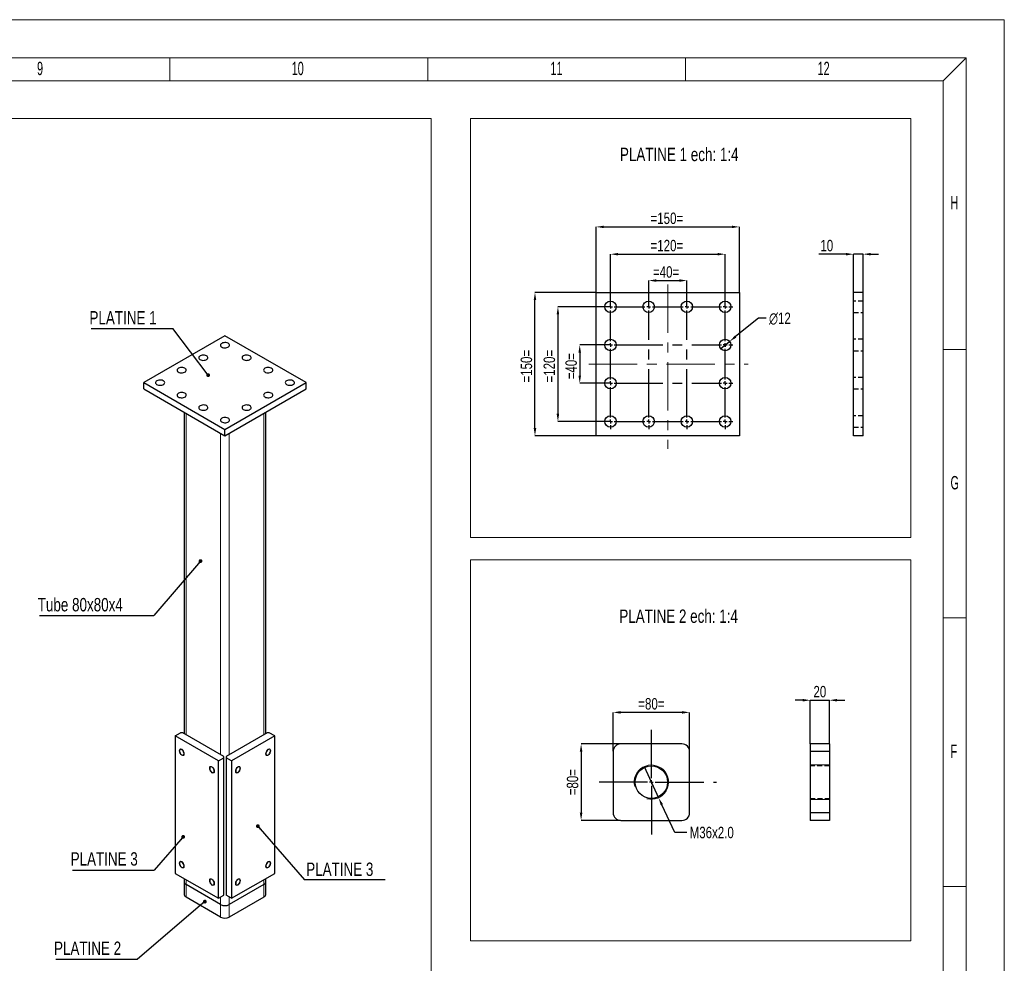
# Model space of a CAD drawing. Header units: millimetres. Extents: x 0 to 841, y 0 to 594.
# Tile 5 of 5: x 583 to 841, y 347 to 594. Entities that reach past the tile are written whole.
import ezdxf

# ---------------------------------------------------------------- set-up
doc = ezdxf.new("R2010")
doc.units = ezdxf.units.MM
doc.header["$PDSIZE"] = -1
doc.linetypes.add('CENTERX2', pattern=[20.32, 12.7, -2.54, 2.54, -2.54])
doc.linetypes.add('HIDDEN', pattern=[1.905, 1.27, -0.635])
for name, color, linetype in [('COTES', 1, 'Continuous'), ('NOTES', 6, 'Continuous'), ('TRAIT-FINS', 9, 'Continuous'), ('TRAIT-MIXTES', 3, 'CENTERX2'), ('TRAIT-TIRET', 2, 'HIDDEN')]:
    doc.layers.add(name, color=color, linetype=linetype)
doc.layers.add('TRAIT-FORT', color=4, linetype='Continuous', lineweight=25)
doc.styles.add('SLDTEXTSTYLE0', font='TXT', dxfattribs={"width": 0.75})
doc.styles.add('SLDTEXTSTYLE1', font='TXT', dxfattribs={"width": 0.605})
doc.dimstyles.new('SLDDIMSTYLE0', dxfattribs={"dimtxt": 3, "dimasz": 2, "dimexe": 0, "dimexo": 0.0625, "dimgap": 0.75, "dimtad": 1, "dimlfac": 4, "dimrnd": 1e-09, "dimzin": 12, "dimdsep": 46, "dimtxsty": 'SLDTEXTSTYLE0', "dimsah": 1, "dimcen": 0.09, "dimadec": 0, "dimazin": 3, "dimtfac": 1, "dimtofl": 0, "dimtmove": 0, "dimatfit": 3, "dimfxl": 1, "dimfrac": 2, "dimtolj": 1, "dimtzin": 12, "dimarcsym": 0})
doc.dimstyles.new('SLDDIMSTYLE1', dxfattribs={"dimtxt": 3, "dimasz": 2, "dimexe": 0, "dimexo": 0.0625, "dimgap": 0.75, "dimtad": 1, "dimlfac": 4, "dimrnd": 1e-09, "dimzin": 12, "dimdsep": 46, "dimtxsty": 'SLDTEXTSTYLE0', "dimsah": 1, "dimcen": 0.09, "dimadec": 0, "dimazin": 3, "dimtfac": 1, "dimtmove": 0, "dimatfit": 0, "dimfxl": 1, "dimfrac": 2, "dimtolj": 1, "dimtzin": 12, "dimarcsym": 0})
doc.dimstyles.new('SLDDIMSTYLE2', dxfattribs={"dimtxt": 3, "dimasz": 2, "dimexe": 0, "dimexo": 0.0625, "dimgap": 0.75, "dimtad": 0, "dimtih": 1, "dimtoh": 1, "dimlfac": 4, "dimrnd": 1e-09, "dimzin": 12, "dimdsep": 46, "dimtxsty": 'SLDTEXTSTYLE0', "dimblk1": 'NONE', "dimsah": 1, "dimcen": 0, "dimadec": 0, "dimazin": 3, "dimtfac": 1, "dimtmove": 0, "dimatfit": 3, "dimldrblk": 'NONE', "dimfxl": 1, "dimfrac": 2, "dimtolj": 1, "dimtzin": 12, "dimarcsym": 0})
doc.dimstyles.new('SLDDIMSTYLE3', dxfattribs={"dimtxt": 3, "dimasz": 2, "dimexe": 0, "dimexo": 0.0625, "dimgap": 0.75, "dimtad": 0, "dimtih": 1, "dimtoh": 1, "dimlfac": 4, "dimrnd": 1e-09, "dimzin": 4, "dimdsep": 46, "dimtxsty": 'SLDTEXTSTYLE0', "dimblk1": 'NONE', "dimsah": 1, "dimcen": 0, "dimadec": 0, "dimazin": 1, "dimtfac": 1, "dimtmove": 0, "dimatfit": 3, "dimldrblk": 'NONE', "dimfxl": 1, "dimfrac": 2, "dimtolj": 1, "dimtzin": 12, "dimarcsym": 0})
doc.dimstyles.new('SLDDIMSTYLE6', dxfattribs={"dimtxt": 0.18, "dimasz": 1, "dimexe": 0, "dimexo": 0.0625, "dimgap": 0, "dimtad": 0, "dimtih": 1, "dimtoh": 1, "dimdec": 0, "dimrnd": 1e-09, "dimzin": 0, "dimdsep": 46, "dimtxsty": 'Standard', "dimblk1": 'DOT', "dimblk2": 'DOT', "dimsah": 1, "dimcen": 0.09, "dimadec": 0, "dimazin": 0, "dimtfac": 1, "dimtdec": 0, "dimtofl": 0, "dimtmove": 0, "dimatfit": 3, "dimldrblk": 'DOT', "dimfxl": 1, "dimfrac": 2, "dimtolj": 1, "dimtzin": 0, "dimarcsym": 0})

# ---------------------------------------------------------------- blocks, each defined once
blk = doc.blocks.new('_D')
at = {"layer": 'COTES', "color": 0, "lineweight": -2, "transparency": 16777216}
for p, q in [((734.23, 522.66), (734.23, 539.74)), ((736.23, 539.74), (769.73, 539.74)), ((771.73, 522.66), (771.73, 539.74))]:
    blk.add_line(p, q, dxfattribs=at)
at = {"layer": 'COTES', "color": 0, "transparency": 16777216}
for points in [[(736.23, 540.07), (736.23, 539.41), (734.23, 539.74)], [(769.73, 540.07), (769.73, 539.41), (771.73, 539.74)]]:
    blk.add_solid(points, dxfattribs=at)
at = {"layer": 'Defpoints', "color": 0, "transparency": 16777216}
for p in [(771.73, 539.74), (734.23, 522.6), (771.73, 522.6)]:
    blk.add_point(p, dxfattribs=at)
at = {"layer": 'COTES', "color": 0, "transparency": 16777216, "insert": (752.73, 543.49), "char_height": 3, "attachment_point": 2, "style": 'SLDTEXTSTYLE0'}
blk.add_mtext('\\A1;=150=', dxfattribs=at)
blk = doc.blocks.new('_D_1')
at = {"layer": 'COTES', "color": 0, "lineweight": -2, "transparency": 16777216}
for p, q in [((734.17, 522.6), (718.23, 522.6)), ((718.23, 487.1), (718.23, 520.6)), ((734.17, 485.1), (718.23, 485.1))]:
    blk.add_line(p, q, dxfattribs=at)
at = {"layer": 'COTES', "color": 0, "transparency": 16777216}
for points in [[(717.9, 520.6), (718.56, 520.6), (718.23, 522.6)], [(717.9, 487.1), (718.56, 487.1), (718.23, 485.1)]]:
    blk.add_solid(points, dxfattribs=at)
at = {"layer": 'Defpoints', "color": 0, "transparency": 16777216}
for p in [(718.23, 522.6), (734.23, 522.6), (734.23, 485.1)]:
    blk.add_point(p, dxfattribs=at)
at = {"layer": 'COTES', "color": 0, "transparency": 16777216, "insert": (714.48, 503.3), "char_height": 3, "attachment_point": 2, "rotation": 90, "style": 'SLDTEXTSTYLE0'}
blk.add_mtext('\\A1;=150=', dxfattribs=at)
blk = doc.blocks.new('_D_2')
at = {"layer": 'COTES', "color": 0, "lineweight": -2, "transparency": 16777216}
for p, q in [((747.98, 518.91), (747.98, 525.7)), ((749.98, 525.7), (755.98, 525.7)), ((757.98, 518.91), (757.98, 525.7))]:
    blk.add_line(p, q, dxfattribs=at)
at = {"layer": 'COTES', "color": 0, "transparency": 16777216}
for points in [[(749.98, 526.03), (749.98, 525.37), (747.98, 525.7)], [(755.98, 526.03), (755.98, 525.37), (757.98, 525.7)]]:
    blk.add_solid(points, dxfattribs=at)
at = {"layer": 'Defpoints', "color": 0, "transparency": 16777216}
for p in [(757.98, 525.7), (747.98, 518.85), (757.98, 518.85)]:
    blk.add_point(p, dxfattribs=at)
at = {"layer": 'COTES', "color": 0, "transparency": 16777216, "insert": (752.52, 529.45), "char_height": 3, "attachment_point": 2, "style": 'SLDTEXTSTYLE0'}
blk.add_mtext('\\A1;=40=', dxfattribs=at)
blk = doc.blocks.new('_D_3')
at = {"layer": 'COTES', "color": 0, "lineweight": -2, "transparency": 16777216}
for p, q in [((737.98, 518.91), (737.98, 532.6)), ((739.98, 532.6), (765.98, 532.6)), ((767.98, 518.91), (767.98, 532.6))]:
    blk.add_line(p, q, dxfattribs=at)
at = {"layer": 'COTES', "color": 0, "transparency": 16777216}
for points in [[(739.98, 532.93), (739.98, 532.26), (737.98, 532.6)], [(765.98, 532.93), (765.98, 532.26), (767.98, 532.6)]]:
    blk.add_solid(points, dxfattribs=at)
at = {"layer": 'Defpoints', "color": 0, "transparency": 16777216}
for p in [(767.98, 532.6), (737.98, 518.85), (767.98, 518.85)]:
    blk.add_point(p, dxfattribs=at)
at = {"layer": 'COTES', "color": 0, "transparency": 16777216, "insert": (752.73, 536.35), "char_height": 3, "attachment_point": 2, "style": 'SLDTEXTSTYLE0'}
blk.add_mtext('\\A1;=120=', dxfattribs=at)
blk = doc.blocks.new('_D_4')
at = {"layer": 'COTES', "color": 0, "lineweight": -2, "transparency": 16777216}
for p, q in [((737.92, 508.85), (729.94, 508.85)), ((729.94, 506.85), (729.94, 500.85)), ((737.92, 498.85), (729.94, 498.85))]:
    blk.add_line(p, q, dxfattribs=at)
at = {"layer": 'COTES', "color": 0, "transparency": 16777216}
for points in [[(729.61, 506.85), (730.27, 506.85), (729.94, 508.85)], [(729.61, 500.85), (730.27, 500.85), (729.94, 498.85)]]:
    blk.add_solid(points, dxfattribs=at)
at = {"layer": 'Defpoints', "color": 0, "transparency": 16777216}
for p in [(737.98, 508.85), (729.94, 498.85), (737.98, 498.85)]:
    blk.add_point(p, dxfattribs=at)
at = {"layer": 'COTES', "color": 0, "transparency": 16777216, "insert": (726.19, 503.3), "char_height": 3, "attachment_point": 2, "rotation": 90, "style": 'SLDTEXTSTYLE0'}
blk.add_mtext('\\A1;=40=', dxfattribs=at)
blk = doc.blocks.new('_D_5')
at = {"layer": 'COTES', "color": 0, "lineweight": -2, "transparency": 16777216}
for p, q in [((737.92, 518.85), (724.23, 518.85)), ((724.23, 516.85), (724.23, 490.85)), ((737.92, 488.85), (724.23, 488.85))]:
    blk.add_line(p, q, dxfattribs=at)
at = {"layer": 'COTES', "color": 0, "transparency": 16777216}
for points in [[(723.9, 516.85), (724.56, 516.85), (724.23, 518.85)], [(723.9, 490.85), (724.56, 490.85), (724.23, 488.85)]]:
    blk.add_solid(points, dxfattribs=at)
at = {"layer": 'Defpoints', "color": 0, "transparency": 16777216}
for p in [(737.98, 518.85), (724.23, 488.85), (737.98, 488.85)]:
    blk.add_point(p, dxfattribs=at)
at = {"layer": 'COTES', "color": 0, "transparency": 16777216, "insert": (720.48, 503.3), "char_height": 3, "attachment_point": 2, "rotation": 90, "style": 'SLDTEXTSTYLE0'}
blk.add_mtext('\\A1;=120=', dxfattribs=at)
blk = doc.blocks.new('_D_6')
at = {"layer": 'COTES', "color": 0, "lineweight": -2, "transparency": 16777216}
for p, q in [((776.71, 515.82), (770.71, 511.03)), ((778.71, 515.82), (776.71, 515.82)), ((766.81, 507.91), (769.15, 509.78))]:
    blk.add_line(p, q, dxfattribs=at)
at = {"layer": 'COTES', "color": 0, "transparency": 16777216}
blk.add_solid([(770.51, 511.29), (770.92, 510.77), (769.15, 509.78)], dxfattribs=at)
at = {"layer": 'Defpoints', "color": 0, "transparency": 16777216}
for p in [(766.81, 507.91), (769.15, 509.78)]:
    blk.add_point(p, dxfattribs=at)
at = {"layer": 'COTES', "color": 0, "transparency": 16777216, "insert": (779.46, 517.32), "char_height": 3, "attachment_point": 1, "style": 'SLDTEXTSTYLE0'}
blk.add_mtext('\\A1;∅12', dxfattribs=at)
blk = doc.blocks.new('_None')
blk = doc.blocks.new('SW_CENTERMARKSYMBOL_0')
at = {"layer": 'TRAIT-MIXTES', "color": 0}
for p, q in [((-1, 0), (-2, 0)), ((0, 0), (-0.5, 0)), ((0, 1), (0, 2)), ((0, 0), (0, 0.5)), ((0, 0), (0, -0.5)), ((0, 0), (0.5, 0)), ((1, 0), (9, 0)), ((10, 0), (9.5, 0)), ((10, 1), (10, 2)), ((10, 0), (10, 0.5)), ((10, 0), (10, -0.5)), ((10, 0), (10.5, 0)), ((11, 0), (19, 0)), ((20, 0), (19.5, 0)), ((20, 1), (20, 2)), ((20, 0), (20, 0.5)), ((20, 0), (20, -0.5)), ((20, 0), (20.5, 0)), ((21, 0), (29, 0)), ((30, 0), (29.5, 0)), ((30, 1), (30, 2)), ((30, 0), (30, 0.5)), ((30, 0), (30, -0.5)), ((30, 0), (30.5, 0)), ((31, 0), (32, 0)), ((0, -9), (0, -1)), ((10, -29), (10, -1)), ((20, -29), (20, -1)), ((30, -9), (30, -1)), ((-1, -10), (-2, -10)), ((0, -10), (-0.5, -10)), ((0, -10), (0, -9.5)), ((0, -10), (0, -10.5)), ((0, -10), (0.5, -10)), ((1, -10), (29, -10)), ((30, -10), (29.5, -10)), ((30, -10), (30, -9.5)), ((30, -10), (30, -10.5)), ((30, -10), (30.5, -10)), ((31, -10), (32, -10)), ((0, -19), (0, -11)), ((30, -19), (30, -11)), ((-1, -20), (-2, -20)), ((0, -20), (-0.5, -20)), ((0, -20), (0, -19.5)), ((0, -20), (0, -20.5)), ((0, -20), (0.5, -20)), ((1, -20), (29, -20)), ((30, -20), (29.5, -20)), ((30, -20), (30, -19.5)), ((30, -20), (30, -20.5)), ((30, -20), (30.5, -20)), ((31, -20), (32, -20)), ((0, -29), (0, -21)), ((30, -29), (30, -21)), ((-1, -30), (-2, -30)), ((0, -30), (-0.5, -30)), ((0, -30), (0, -29.5)), ((0, -30), (0, -30.5)), ((0, -30), (0.5, -30)), ((1, -30), (9, -30)), ((10, -30), (9.5, -30)), ((10, -30), (10, -29.5)), ((10, -30), (10, -30.5)), ((10, -30), (10.5, -30)), ((11, -30), (19, -30)), ((20, -30), (19.5, -30)), ((20, -30), (20, -29.5)), ((20, -30), (20, -30.5)), ((20, -30), (20.5, -30)), ((21, -30), (29, -30)), ((30, -30), (29.5, -30)), ((30, -30), (30, -29.5)), ((30, -30), (30, -30.5)), ((30, -30), (30.5, -30)), ((31, -30), (32, -30)), ((0, -31), (0, -32)), ((10, -31), (10, -32)), ((20, -31), (20, -32)), ((30, -31), (30, -32))]:
    blk.add_line(p, q, dxfattribs=at)
blk = doc.blocks.new('_D_7')
at = {"layer": 'COTES', "color": 0, "lineweight": -2, "transparency": 16777216}
for p, q in [((799.55, 532.6), (792.49, 532.6)), ((801.55, 522.66), (801.55, 532.6)), ((804.05, 532.6), (801.55, 532.6)), ((804.05, 522.66), (804.05, 532.6)), ((806.05, 532.6), (808.05, 532.6))]:
    blk.add_line(p, q, dxfattribs=at)
at = {"layer": 'COTES', "color": 0, "transparency": 16777216}
for points in [[(799.55, 532.93), (799.55, 532.26), (801.55, 532.6)], [(806.05, 532.93), (806.05, 532.26), (804.05, 532.6)]]:
    blk.add_solid(points, dxfattribs=at)
at = {"layer": 'Defpoints', "color": 0, "transparency": 16777216}
for p in [(804.05, 532.6), (801.55, 522.6), (804.05, 522.6)]:
    blk.add_point(p, dxfattribs=at)
at = {"layer": 'COTES', "color": 0, "transparency": 16777216, "insert": (794.56, 536.35), "char_height": 3, "attachment_point": 2, "style": 'SLDTEXTSTYLE0'}
blk.add_mtext('\\A1;10', dxfattribs=at)
blk = doc.blocks.new('_D_9')
at = {"layer": 'COTES', "color": 0, "lineweight": -2, "transparency": 16777216}
for p, q in [((738.68, 402.55), (738.68, 412.73)), ((756.68, 412.73), (740.68, 412.73)), ((758.68, 402.55), (758.68, 412.73))]:
    blk.add_line(p, q, dxfattribs=at)
at = {"layer": 'COTES', "color": 0, "transparency": 16777216}
for points in [[(740.68, 413.07), (740.68, 412.4), (738.68, 412.73)], [(756.68, 413.07), (756.68, 412.4), (758.68, 412.73)]]:
    blk.add_solid(points, dxfattribs=at)
at = {"layer": 'Defpoints', "color": 0, "transparency": 16777216}
for p in [(738.68, 412.73), (738.68, 402.48), (758.68, 402.48)]:
    blk.add_point(p, dxfattribs=at)
at = {"layer": 'COTES', "color": 0, "transparency": 16777216, "insert": (748.68, 416.48), "char_height": 3, "attachment_point": 2, "style": 'SLDTEXTSTYLE0'}
blk.add_mtext('\\A1;=80=', dxfattribs=at)
blk = doc.blocks.new('_D_10')
at = {"layer": 'COTES', "color": 0, "lineweight": -2, "transparency": 16777216}
for p, q in [((740.62, 404.48), (730.3, 404.48)), ((730.3, 402.48), (730.3, 386.48)), ((740.62, 384.48), (730.3, 384.48))]:
    blk.add_line(p, q, dxfattribs=at)
at = {"layer": 'COTES', "color": 0, "transparency": 16777216}
for points in [[(729.96, 402.48), (730.63, 402.48), (730.3, 404.48)], [(729.96, 386.48), (730.63, 386.48), (730.3, 384.48)]]:
    blk.add_solid(points, dxfattribs=at)
at = {"layer": 'Defpoints', "color": 0, "transparency": 16777216}
for p in [(740.68, 404.48), (730.3, 384.48), (740.68, 384.48)]:
    blk.add_point(p, dxfattribs=at)
at = {"layer": 'COTES', "color": 0, "transparency": 16777216, "insert": (726.55, 394.48), "char_height": 3, "attachment_point": 2, "rotation": 90, "style": 'SLDTEXTSTYLE0'}
blk.add_mtext('\\A1;=80=', dxfattribs=at)
blk = doc.blocks.new('_D_11')
at = {"layer": 'COTES', "color": 0, "lineweight": -2, "transparency": 16777216}
for p, q in [((746.79, 398.57), (750.57, 390.4)), ((754.78, 381.31), (751.41, 388.59)), ((757.95, 381.31), (754.78, 381.31))]:
    blk.add_line(p, q, dxfattribs=at)
at = {"layer": 'COTES', "color": 0, "transparency": 16777216}
blk.add_solid([(751.71, 388.73), (751.11, 388.45), (750.57, 390.4)], dxfattribs=at)
at = {"layer": 'Defpoints', "color": 0, "transparency": 16777216}
for p in [(746.79, 398.57), (750.57, 390.4)]:
    blk.add_point(p, dxfattribs=at)
at = {"layer": 'COTES', "color": 0, "transparency": 16777216, "insert": (758.7, 382.81), "char_height": 3, "attachment_point": 1, "style": 'SLDTEXTSTYLE0'}
blk.add_mtext('\\A1;M36x2.0', dxfattribs=at)
blk = doc.blocks.new('SW_CENTERMARKSYMBOL_1')
at = {"layer": 'TRAIT-MIXTES', "color": 0}
for p, q in [((0, 1), (0, 14.11)), ((-1, 0), (-15.73, 0)), ((0, 0), (-0.5, 0)), ((0, 0), (0, 0.5)), ((0, 0), (0, -0.5)), ((0, 0), (0.5, 0)), ((1, 0), (17, 0)), ((0, -1), (0, -14.41))]:
    blk.add_line(p, q, dxfattribs=at)
blk = doc.blocks.new('SW_CENTERMARKSYMBOL_2')
at = {"layer": 'TRAIT-MIXTES', "color": 0}
for p, q in [((0, 1), (0, 4.75)), ((-1, 0), (-4.75, 0)), ((0, 0), (-0.5, 0)), ((0, 0), (0, 0.5)), ((0, 0), (0, -0.5)), ((0, 0), (0.5, 0)), ((1, 0), (4.75, 0)), ((0, -1), (0, -4.75))]:
    blk.add_line(p, q, dxfattribs=at)
blk = doc.blocks.new('_D_12')
at = {"layer": 'COTES', "color": 0, "lineweight": -2, "transparency": 16777216}
for p, q in [((788.25, 415.91), (786.25, 415.91)), ((790.25, 404.55), (790.25, 415.91)), ((790.25, 415.91), (795.25, 415.91)), ((795.25, 404.55), (795.25, 415.91)), ((797.25, 415.91), (799.25, 415.91))]:
    blk.add_line(p, q, dxfattribs=at)
at = {"layer": 'COTES', "color": 0, "transparency": 16777216}
for points in [[(788.25, 416.25), (788.25, 415.58), (790.25, 415.91)], [(797.25, 416.25), (797.25, 415.58), (795.25, 415.91)]]:
    blk.add_solid(points, dxfattribs=at)
at = {"layer": 'Defpoints', "color": 0, "transparency": 16777216}
for p in [(795.25, 415.91), (790.25, 404.48), (795.25, 404.48)]:
    blk.add_point(p, dxfattribs=at)
at = {"layer": 'COTES', "color": 0, "transparency": 16777216, "insert": (792.75, 419.66), "char_height": 3, "attachment_point": 2, "style": 'SLDTEXTSTYLE0'}
blk.add_mtext('\\A1;20', dxfattribs=at)
blk = doc.blocks.new('SW_NOTE_9')
at = {"layer": 'NOTES', "color": 0}
blk.add_line((-21.38, 0), (0, 0), dxfattribs=at)
at = {"layer": 'NOTES', "color": 0, "insert": (-21.82, 4.53), "char_height": 3.5, "attachment_point": 1, "style": 'SLDTEXTSTYLE0'}
blk.add_mtext('PLATINE 1', dxfattribs=at)
blk = doc.blocks.new('_Dot')
at = {"color": 0, "linetype": 'ByBlock', "lineweight": -2}
blk.add_line((-0.5, 0), (-1, 0), dxfattribs=at)
at = {"color": 0, "linetype": 'ByBlock', "const_width": 0.5}
blk.add_lwpolyline([(-0.25, 0, 1), (0.25, 0, 1)], format="xyb", close=True, dxfattribs=at)
blk = doc.blocks.new('SW_NOTE_10')
at = {"layer": 'NOTES', "color": 0}
blk.add_line((-21.38, 0), (0, 0), dxfattribs=at)
at = {"layer": 'NOTES', "color": 0, "insert": (-21.84, 4.65), "char_height": 3.5, "attachment_point": 1, "style": 'SLDTEXTSTYLE0'}
blk.add_mtext('PLATINE 3', dxfattribs=at)
blk = doc.blocks.new('SW_NOTE_11')
at = {"layer": 'NOTES', "color": 0}
blk.add_line((21.11, 0), (0, 0), dxfattribs=at)
at = {"layer": 'NOTES', "color": 0, "insert": (0.45, 4.54), "char_height": 3.5, "attachment_point": 1, "style": 'SLDTEXTSTYLE0'}
blk.add_mtext('PLATINE 3', dxfattribs=at)
blk = doc.blocks.new('SW_NOTE_12')
at = {"layer": 'NOTES', "color": 0}
blk.add_line((-21.38, 0), (0, 0), dxfattribs=at)
at = {"layer": 'NOTES', "color": 0, "insert": (-21.83, 4.58), "char_height": 3.5, "attachment_point": 1, "style": 'SLDTEXTSTYLE0'}
blk.add_mtext('PLATINE 2', dxfattribs=at)
blk = doc.blocks.new('SW_NOTE_13')
at = {"layer": 'NOTES', "color": 0}
blk.add_line((-29.89, 0), (0, 0), dxfattribs=at)
at = {"layer": 'NOTES', "color": 0, "insert": (-30.37, 4.54), "char_height": 3.5, "attachment_point": 1, "style": 'SLDTEXTSTYLE0'}
blk.add_mtext('Tube 80x80x4', dxfattribs=at)

msp = doc.modelspace()

# ---------------------------------------------------------------- linework, layer by layer
at = {"lineweight": 18}
for p, q in [((841.001, 593.9431), (0.001, 593.9431)), ((841.001, -0.0569), (841.001, 593.9431)), ((831.001, 583.9431), (10.001, 583.9431)), ((622.7513, 577.9431), (622.7513, 583.9431)), ((690.168, 577.9431), (690.168, 583.9431)), ((757.5847, 577.9431), (757.5847, 583.9431)), ((825.001, 577.9431), (831.001, 583.9431)), ((831.001, 9.9431), (831.001, 583.9431)), ((16.001, 577.9431), (825.001, 577.9431)), ((825.001, 15.9431), (825.001, 577.9431)), ((370.2269, 568.135), (691.0538, 568.135)), ((691.0538, 568.135), (691.0538, 305.8674)), ((701.338, 568.135), (816.5317, 568.135)), ((701.338, 568.135), (701.338, 458.5168)), ((816.5317, 568.135), (816.5317, 458.5168)), ((831.001, 507.6931), (825.001, 507.6931)), ((701.338, 458.5168), (816.5317, 458.5168)), ((701.338, 452.6524), (816.5317, 452.6524)), ((701.338, 452.6524), (701.338, 352.9575)), ((816.5317, 452.6524), (816.5317, 352.9575)), ((831.001, 437.4431), (825.001, 437.4431)), ((831.001, 367.1931), (825.001, 367.1931)), ((701.338, 352.9575), (816.5317, 352.9575))]:
    msp.add_line(p, q, dxfattribs=at)
at = {"layer": 'TRAIT-FINS', "lineweight": 18}
for p, q in [((626.9557, 406.8829), (626.9557, 490.9875)), ((647.3204, 406.8829), (647.3204, 490.9875)), ((636.0067, 401.6579), (636.0067, 485.7625)), ((638.2694, 401.6579), (638.2694, 485.7625)), ((795.249, 398.9845), (790.249, 398.9845)), ((795.249, 389.9845), (790.249, 389.9845)), ((626.9557, 367.6889), (626.9557, 368.9957)), ((647.3204, 367.6889), (647.3204, 368.9957)), ((626.9557, 364.4228), (626.9557, 367.6889)), ((647.3204, 364.4228), (647.3204, 367.6889)), ((636.0067, 362.4639), (636.0067, 364.4238)), ((638.2694, 362.4639), (638.2694, 364.4238)), ((636.0067, 359.1978), (636.0067, 362.4639)), ((638.2694, 359.1978), (638.2694, 362.4639))]:
    msp.add_line(p, q, dxfattribs=at)
at = {"layer": 'TRAIT-FINS', "lineweight": 18, "flags": 128}
for points in [[(626.4961, 401.9227), (626.445, 401.6553), (626.2993, 401.4878), (626.0814, 401.4454), (625.8243, 401.5348), (625.5673, 401.7422), (625.3493, 402.0362), (625.2037, 402.3719), (625.1526, 402.6983), (625.2037, 402.9656), (625.3493, 403.1332), (625.5673, 403.1755), (625.8243, 403.0862), (626.0814, 402.8787), (626.2993, 402.5848), (626.445, 402.2491), (626.4961, 401.9227)], [(649.1235, 402.6983), (649.0724, 402.3719), (648.9268, 402.0362), (648.7088, 401.7422), (648.4518, 401.5348), (648.1947, 401.4454), (647.9768, 401.4878), (647.8311, 401.6553), (647.78, 401.9227), (647.8311, 402.2491), (647.9768, 402.5848), (648.1947, 402.8787), (648.4518, 403.0862), (648.7088, 403.1755), (648.9268, 403.1332), (649.0724, 402.9656), (649.1235, 402.6983)], [(634.4157, 397.3508), (634.3646, 397.0835), (634.2189, 396.9159), (634.001, 396.8735), (633.7439, 396.9629), (633.4869, 397.1703), (633.2689, 397.4643), (633.1233, 397.8), (633.0722, 398.1264), (633.1233, 398.3937), (633.2689, 398.5613), (633.4869, 398.6037), (633.7439, 398.5143), (634.001, 398.3069), (634.2189, 398.0129), (634.3646, 397.6772), (634.4157, 397.3508)], [(641.2039, 398.1264), (641.1528, 397.8), (641.0072, 397.4643), (640.7892, 397.1703), (640.5322, 396.9629), (640.2751, 396.8735), (640.0572, 396.9159), (639.9116, 397.0835), (639.8604, 397.3508), (639.9116, 397.6772), (640.0572, 398.0129), (640.2751, 398.3069), (640.5322, 398.5143), (640.7892, 398.6037), (641.0072, 398.5613), (641.1528, 398.3937), (641.2039, 398.1264)], [(626.4961, 372.5272), (626.445, 372.2599), (626.2993, 372.0923), (626.0814, 372.0499), (625.8243, 372.1393), (625.5673, 372.3467), (625.3493, 372.6407), (625.2037, 372.9764), (625.1526, 373.3028), (625.2037, 373.5701), (625.3493, 373.7377), (625.5673, 373.7801), (625.8243, 373.6907), (626.0814, 373.4833), (626.2993, 373.1893), (626.445, 372.8536), (626.4961, 372.5272)], [(649.1235, 373.3028), (649.0724, 372.9764), (648.9268, 372.6407), (648.7088, 372.3467), (648.4518, 372.1393), (648.1947, 372.0499), (647.9768, 372.0923), (647.8311, 372.2599), (647.78, 372.5272), (647.8311, 372.8536), (647.9768, 373.1893), (648.1947, 373.4833), (648.4518, 373.6907), (648.7088, 373.7801), (648.9268, 373.7377), (649.0724, 373.5701), (649.1235, 373.3028)], [(634.4157, 367.9553), (634.3646, 367.688), (634.2189, 367.5204), (634.001, 367.4781), (633.7439, 367.5674), (633.4869, 367.7749), (633.2689, 368.0688), (633.1233, 368.4045), (633.0722, 368.7309), (633.1233, 368.9982), (633.2689, 369.1658), (633.4869, 369.2082), (633.7439, 369.1188), (634.001, 368.9114), (634.2189, 368.6174), (634.3646, 368.2817), (634.4157, 367.9553)], [(641.2039, 368.7309), (641.1528, 368.4045), (641.0072, 368.0688), (640.7892, 367.7749), (640.5322, 367.5674), (640.2751, 367.4781), (640.0572, 367.5204), (639.9116, 367.688), (639.8604, 367.9553), (639.9116, 368.2817), (640.0572, 368.6174), (640.2751, 368.9114), (640.5322, 369.1188), (640.7892, 369.2082), (641.0072, 369.1658), (641.1528, 368.9982), (641.2039, 368.7309)]]:
    msp.add_lwpolyline(points, dxfattribs=at)
at = {"layer": 'TRAIT-FINS', "lineweight": 18}
msp.add_arc((748.6781, 394.4845), 4.5, 255, 195, dxfattribs=at)
at = {"layer": 'TRAIT-FORT', "lineweight": 25}
for p, q in [((734.2298, 522.5978), (771.7298, 522.5978)), ((734.2298, 485.0978), (734.2298, 522.5978)), ((771.7298, 522.5978), (771.7298, 485.0978)), ((804.0496, 522.5978), (801.5496, 522.5978)), ((801.5496, 485.0978), (801.5496, 522.5978)), ((804.0496, 485.0978), (804.0496, 522.5978)), ((637.1381, 511.2347), (615.9249, 498.9886)), ((658.3513, 498.9886), (637.1381, 511.2347)), ((615.9249, 498.9886), (637.1381, 486.7425)), ((615.9249, 497.3555), (615.9249, 498.9886)), ((615.9249, 497.3555), (637.1381, 485.1094)), ((637.1381, 486.7425), (658.3513, 498.9886)), ((637.1381, 485.1094), (658.3513, 497.3555)), ((658.3513, 497.3555), (658.3513, 498.9886)), ((626.4871, 491.2581), (626.4871, 407.1534)), ((647.789, 407.1534), (647.789, 491.2581)), ((637.1381, 485.1094), (637.1381, 486.7425)), ((771.7298, 485.0978), (734.2298, 485.0978)), ((804.0496, 485.0978), (801.5496, 485.0978)), ((624.1273, 406.5563), (625.5415, 407.3727)), ((626.1072, 407.3727), (625.5415, 407.3727)), ((636.8552, 401.168), (626.1072, 407.3727)), ((648.1689, 407.3727), (637.4209, 401.168)), ((648.7346, 407.3727), (648.1689, 407.3727)), ((650.1488, 406.5563), (648.7346, 407.3727)), ((635.441, 400.0251), (624.1273, 406.5563)), ((624.1273, 406.5563), (624.1273, 370.6285)), ((650.1488, 406.5563), (638.8351, 400.0251)), ((650.1488, 370.6285), (650.1488, 406.5563)), ((756.6781, 404.4845), (740.6781, 404.4845)), ((795.249, 404.4845), (790.249, 404.4845)), ((790.249, 404.4845), (790.249, 402.4845)), ((795.249, 404.4845), (795.249, 402.4845)), ((738.6781, 402.4845), (738.6781, 386.4845)), ((758.6781, 386.4845), (758.6781, 402.4845)), ((795.249, 402.4845), (790.249, 402.4845)), ((790.249, 402.4845), (790.249, 386.4845)), ((795.249, 402.4845), (795.249, 386.4845)), ((635.441, 400.0251), (636.8552, 400.8415)), ((635.441, 364.0973), (635.441, 400.0251)), ((636.8552, 400.8415), (636.8552, 401.168)), ((636.8552, 364.9137), (636.8552, 400.8415)), ((637.4209, 401.168), (637.4209, 400.8415)), ((637.4209, 400.8415), (637.4209, 364.9137)), ((638.8351, 400.0251), (637.4209, 400.8415)), ((638.8351, 400.0251), (638.8351, 364.0973)), ((795.249, 386.4845), (790.249, 386.4845)), ((790.249, 386.4845), (790.249, 384.4845)), ((795.249, 386.4845), (795.249, 384.4845)), ((740.6781, 384.4845), (756.6781, 384.4845)), ((795.249, 384.4845), (790.249, 384.4845)), ((624.1273, 370.6285), (635.441, 364.0973)), ((626.4871, 369.2662), (626.4871, 368.3421)), ((626.4871, 368.3421), (626.4871, 365.0759)), ((638.8351, 364.0973), (650.1488, 370.6285)), ((647.789, 368.3421), (647.789, 369.2662)), ((647.789, 365.0759), (647.789, 368.3421)), ((636.0067, 362.4639), (626.9557, 367.6889)), ((647.3204, 367.6889), (638.2694, 362.4639)), ((636.0067, 359.1978), (626.9557, 364.4228)), ((635.441, 364.0973), (636.8552, 364.9137)), ((638.8351, 364.0973), (637.4209, 364.9137)), ((647.3204, 364.4228), (638.2694, 359.1978))]:
    msp.add_line(p, q, dxfattribs=at)
at = {"layer": 'TRAIT-FORT', "lineweight": 25, "flags": 128}
for points in [[(636.2895, 509.2753), (636.1052, 509.1381), (635.9857, 508.9788), (635.9386, 508.8072), (635.967, 508.6344), (636.0688, 508.471), (636.2379, 508.3274), (636.4636, 508.2125), (636.7316, 508.1337), (637.0251, 508.0958), (637.3258, 508.1013), (637.6146, 508.1497), (637.8735, 508.2381), (638.0862, 508.3609), (638.2394, 508.5104), (638.3233, 508.6771), (638.3327, 508.8507), (638.2671, 509.0201), (638.1306, 509.1749), (637.9316, 509.3051), (637.6828, 509.4027), (637.3998, 509.4615), (637.1004, 509.4779), (636.8033, 509.4507), (636.5272, 509.3818), (636.2895, 509.2753)], [(630.6327, 506.0097), (630.4483, 505.8725), (630.3289, 505.7131), (630.2818, 505.5416), (630.3101, 505.3687), (630.412, 505.2054), (630.5811, 505.0617), (630.8067, 504.9469), (631.0747, 504.8681), (631.3683, 504.8302), (631.6689, 504.8356), (631.9578, 504.8841), (632.2167, 504.9725), (632.4294, 505.0953), (632.5825, 505.2447), (632.6664, 505.4115), (632.6759, 505.585), (632.6103, 505.7545), (632.4737, 505.9092), (632.2748, 506.0395), (632.026, 506.1371), (631.743, 506.1959), (631.4435, 506.2123), (631.1464, 506.1851), (630.8704, 506.1161), (630.6327, 506.0097)], [(641.9464, 506.0097), (641.762, 505.8725), (641.6426, 505.7131), (641.5955, 505.5416), (641.6238, 505.3687), (641.7257, 505.2054), (641.8948, 505.0617), (642.1204, 504.9469), (642.3884, 504.8681), (642.682, 504.8302), (642.9826, 504.8356), (643.2715, 504.8841), (643.5304, 504.9725), (643.7431, 505.0953), (643.8962, 505.2447), (643.9801, 505.4115), (643.9896, 505.585), (643.924, 505.7545), (643.7874, 505.9092), (643.5885, 506.0395), (643.3397, 506.1371), (643.0567, 506.1959), (642.7572, 506.2123), (642.4601, 506.1851), (642.1841, 506.1161), (641.9464, 506.0097)], [(624.9758, 502.7441), (624.7915, 502.6069), (624.672, 502.4475), (624.6249, 502.276), (624.6532, 502.1031), (624.7551, 501.9397), (624.9242, 501.7961), (625.1498, 501.6813), (625.4179, 501.6024), (625.7114, 501.5645), (626.0121, 501.57), (626.3009, 501.6185), (626.5598, 501.7068), (626.7725, 501.8296), (626.9257, 501.9791), (627.0096, 502.1459), (627.019, 502.3194), (626.9534, 502.4889), (626.8168, 502.6436), (626.6179, 502.7739), (626.3691, 502.8715), (626.0861, 502.9303), (625.7867, 502.9466), (625.4896, 502.9195), (625.2135, 502.8505), (624.9758, 502.7441)], [(647.6032, 502.7441), (647.4189, 502.6069), (647.2994, 502.4475), (647.2524, 502.276), (647.2807, 502.1031), (647.3826, 501.9397), (647.5516, 501.7961), (647.7773, 501.6813), (648.0453, 501.6024), (648.3388, 501.5645), (648.6395, 501.57), (648.9283, 501.6185), (649.1873, 501.7068), (649.4, 501.8296), (649.5531, 501.9791), (649.637, 502.1459), (649.6464, 502.3194), (649.5808, 502.4889), (649.4443, 502.6436), (649.2453, 502.7739), (648.9966, 502.8715), (648.7135, 502.9303), (648.4141, 502.9466), (648.117, 502.9195), (647.8409, 502.8505), (647.6032, 502.7441)], [(619.319, 499.4784), (619.1346, 499.3412), (619.0151, 499.1819), (618.9681, 499.0103), (618.9964, 498.8375), (619.0983, 498.6741), (619.2674, 498.5305), (619.493, 498.4156), (619.761, 498.3368), (620.0546, 498.2989), (620.3552, 498.3044), (620.6441, 498.3528), (620.903, 498.4412), (621.1157, 498.564), (621.2688, 498.7135), (621.3527, 498.8802), (621.3622, 499.0538), (621.2966, 499.2232), (621.16, 499.378), (620.9611, 499.5082), (620.7123, 499.6058), (620.4293, 499.6646), (620.1298, 499.681), (619.8327, 499.6538), (619.5566, 499.5849), (619.319, 499.4784)], [(653.2601, 499.4784), (653.0757, 499.3412), (652.9563, 499.1819), (652.9092, 499.0103), (652.9375, 498.8375), (653.0394, 498.6741), (653.2085, 498.5305), (653.4341, 498.4156), (653.7021, 498.3368), (653.9957, 498.2989), (654.2963, 498.3044), (654.5852, 498.3528), (654.8441, 498.4412), (655.0568, 498.564), (655.2099, 498.7135), (655.2938, 498.8802), (655.3033, 499.0538), (655.2377, 499.2232), (655.1011, 499.378), (654.9022, 499.5082), (654.6534, 499.6058), (654.3704, 499.6646), (654.0709, 499.681), (653.7738, 499.6538), (653.4978, 499.5849), (653.2601, 499.4784)], [(624.9758, 496.2128), (624.7915, 496.0756), (624.672, 495.9162), (624.6249, 495.7447), (624.6532, 495.5718), (624.7551, 495.4085), (624.9242, 495.2648), (625.1498, 495.15), (625.4179, 495.0712), (625.7114, 495.0333), (626.0121, 495.0387), (626.3009, 495.0872), (626.5598, 495.1756), (626.7725, 495.2984), (626.9257, 495.4478), (627.0096, 495.6146), (627.019, 495.7881), (626.9534, 495.9576), (626.8168, 496.1123), (626.6179, 496.2426), (626.3691, 496.3402), (626.0861, 496.399), (625.7867, 496.4154), (625.4896, 496.3882), (625.2135, 496.3192), (624.9758, 496.2128)], [(647.6032, 496.2128), (647.4189, 496.0756), (647.2994, 495.9162), (647.2524, 495.7447), (647.2807, 495.5718), (647.3826, 495.4085), (647.5516, 495.2648), (647.7773, 495.15), (648.0453, 495.0712), (648.3388, 495.0333), (648.6395, 495.0387), (648.9283, 495.0872), (649.1873, 495.1756), (649.4, 495.2984), (649.5531, 495.4478), (649.637, 495.6146), (649.6464, 495.7881), (649.5808, 495.9576), (649.4443, 496.1123), (649.2453, 496.2426), (648.9966, 496.3402), (648.7135, 496.399), (648.4141, 496.4154), (648.117, 496.3882), (647.8409, 496.3192), (647.6032, 496.2128)], [(630.6327, 492.9472), (630.4483, 492.81), (630.3289, 492.6506), (630.2818, 492.4791), (630.3101, 492.3062), (630.412, 492.1428), (630.5811, 491.9992), (630.8067, 491.8844), (631.0747, 491.8055), (631.3683, 491.7677), (631.6689, 491.7731), (631.9578, 491.8216), (632.2167, 491.9099), (632.4294, 492.0327), (632.5825, 492.1822), (632.6664, 492.349), (632.6759, 492.5225), (632.6103, 492.692), (632.4737, 492.8467), (632.2748, 492.977), (632.026, 493.0746), (631.743, 493.1334), (631.4435, 493.1497), (631.1464, 493.1226), (630.8704, 493.0536), (630.6327, 492.9472)], [(641.9464, 492.9472), (641.762, 492.81), (641.6426, 492.6506), (641.5955, 492.4791), (641.6238, 492.3062), (641.7257, 492.1428), (641.8948, 491.9992), (642.1204, 491.8844), (642.3884, 491.8055), (642.682, 491.7677), (642.9826, 491.7731), (643.2715, 491.8216), (643.5304, 491.9099), (643.7431, 492.0327), (643.8962, 492.1822), (643.9801, 492.349), (643.9896, 492.5225), (643.924, 492.692), (643.7874, 492.8467), (643.5885, 492.977), (643.3397, 493.0746), (643.0567, 493.1334), (642.7572, 493.1497), (642.4601, 493.1226), (642.1841, 493.0536), (641.9464, 492.9472)], [(636.2895, 489.6815), (636.1052, 489.5443), (635.9857, 489.385), (635.9386, 489.2135), (635.967, 489.0406), (636.0688, 488.8772), (636.2379, 488.7336), (636.4636, 488.6187), (636.7316, 488.5399), (637.0251, 488.502), (637.3258, 488.5075), (637.6146, 488.5559), (637.8735, 488.6443), (638.0862, 488.7671), (638.2394, 488.9166), (638.3233, 489.0833), (638.3327, 489.2569), (638.2671, 489.4263), (638.1306, 489.5811), (637.9316, 489.7113), (637.6828, 489.8089), (637.3998, 489.8678), (637.1004, 489.8841), (636.8033, 489.8569), (636.5272, 489.788), (636.2895, 489.6815)], [(626.4254, 401.9635), (626.3987, 402.1835), (626.321, 402.4148), (626.1991, 402.6368), (626.0439, 402.8298), (625.8693, 402.9767), (625.6906, 403.0643), (625.5238, 403.085), (625.3838, 403.0369), (625.2828, 402.9242), (625.23, 402.757), (625.23, 402.5501), (625.2828, 402.3219), (625.3838, 402.0927), (625.5238, 401.8829), (625.6906, 401.711), (625.8693, 401.5924), (626.0439, 401.5376), (626.1991, 401.5515), (626.321, 401.6328), (626.3987, 401.7743), (626.4254, 401.9635)], [(649.0528, 402.6574), (649.0261, 402.8466), (648.9484, 402.9881), (648.8265, 403.0694), (648.6714, 403.0833), (648.4967, 403.0285), (648.318, 402.9099), (648.1512, 402.7381), (648.0112, 402.5282), (647.9102, 402.299), (647.8574, 402.0708), (647.8574, 401.8639), (647.9102, 401.6967), (648.0112, 401.584), (648.1512, 401.5359), (648.318, 401.5566), (648.4967, 401.6443), (648.6714, 401.7912), (648.8265, 401.9842), (648.9484, 402.2062), (649.0261, 402.4375), (649.0528, 402.6574)], [(634.345, 397.3916), (634.3183, 397.6116), (634.2405, 397.8429), (634.1187, 398.0649), (633.9635, 398.2579), (633.7889, 398.4048), (633.6102, 398.4925), (633.4434, 398.5131), (633.3034, 398.465), (633.2024, 398.3523), (633.1496, 398.1851), (633.1496, 397.9782), (633.2024, 397.7501), (633.3034, 397.5209), (633.4434, 397.311), (633.6102, 397.1391), (633.7889, 397.0205), (633.9635, 396.9657), (634.1187, 396.9796), (634.2405, 397.0609), (634.3183, 397.2025), (634.345, 397.3916)], [(641.1332, 398.0856), (641.1065, 398.2747), (641.0288, 398.4162), (640.9069, 398.4976), (640.7518, 398.5114), (640.5771, 398.4566), (640.3984, 398.338), (640.2316, 398.1662), (640.0916, 397.9563), (639.9907, 397.7271), (639.9378, 397.4989), (639.9378, 397.292), (639.9907, 397.1248), (640.0916, 397.0122), (640.2316, 396.964), (640.3984, 396.9847), (640.5771, 397.0724), (640.7518, 397.2193), (640.9069, 397.4123), (641.0288, 397.6343), (641.1065, 397.8656), (641.1332, 398.0856)], [(626.4254, 372.568), (626.3987, 372.788), (626.321, 373.0193), (626.1991, 373.2413), (626.0439, 373.4343), (625.8693, 373.5812), (625.6906, 373.6689), (625.5238, 373.6896), (625.3838, 373.6414), (625.2828, 373.5288), (625.23, 373.3615), (625.23, 373.1547), (625.2828, 372.9265), (625.3838, 372.6973), (625.5238, 372.4874), (625.6906, 372.3156), (625.8693, 372.197), (626.0439, 372.1422), (626.1991, 372.156), (626.321, 372.2373), (626.3987, 372.3789), (626.4254, 372.568)], [(649.0528, 373.262), (649.0261, 373.4511), (648.9484, 373.5927), (648.8265, 373.674), (648.6714, 373.6879), (648.4967, 373.6331), (648.318, 373.5145), (648.1512, 373.3426), (648.0112, 373.1327), (647.9102, 372.9035), (647.8574, 372.6754), (647.8574, 372.4685), (647.9102, 372.3013), (648.0112, 372.1886), (648.1512, 372.1404), (648.318, 372.1611), (648.4967, 372.2488), (648.6714, 372.3957), (648.8265, 372.5887), (648.9484, 372.8107), (649.0261, 373.042), (649.0528, 373.262)], [(634.345, 367.9961), (634.3183, 368.2161), (634.2405, 368.4474), (634.1187, 368.6694), (633.9635, 368.8624), (633.7889, 369.0093), (633.6102, 369.097), (633.4434, 369.1177), (633.3034, 369.0695), (633.2024, 368.9569), (633.1496, 368.7897), (633.1496, 368.5828), (633.2024, 368.3546), (633.3034, 368.1254), (633.4434, 367.9155), (633.6102, 367.7437), (633.7889, 367.6251), (633.9635, 367.5703), (634.1187, 367.5841), (634.2405, 367.6655), (634.3183, 367.807), (634.345, 367.9961)], [(641.1332, 368.6901), (641.1065, 368.8793), (641.0288, 369.0208), (640.9069, 369.1021), (640.7518, 369.116), (640.5771, 369.0612), (640.3984, 368.9426), (640.2316, 368.7707), (640.0916, 368.5609), (639.9907, 368.3316), (639.9378, 368.1035), (639.9378, 367.8966), (639.9907, 367.7294), (640.0916, 367.6167), (640.2316, 367.5686), (640.3984, 367.5893), (640.5771, 367.6769), (640.7518, 367.8238), (640.9069, 368.0168), (641.0288, 368.2388), (641.1065, 368.4701), (641.1332, 368.6901)]]:
    msp.add_lwpolyline(points, dxfattribs=at)
at = {"layer": 'TRAIT-FORT', "lineweight": 25}
for centre, radius in [((737.9798, 518.8478), 1.5), ((747.9798, 518.8478), 1.5), ((757.9798, 518.8478), 1.5), ((767.9798, 518.8478), 1.5), ((737.9798, 508.8478), 1.5), ((767.9798, 508.8478), 1.5), ((737.9798, 498.8478), 1.5), ((767.9798, 498.8478), 1.5), ((737.9798, 488.8478), 1.5), ((747.9798, 488.8478), 1.5), ((757.9798, 488.8478), 1.5), ((767.9798, 488.8478), 1.5), ((748.6781, 394.4845), 4.25)]:
    msp.add_circle(centre, radius, dxfattribs=at)
for centre, radius, start, end in [((740.6781, 402.4845), 2, 90, 180), ((756.6781, 402.4845), 2, 0, 90), ((740.6781, 386.4845), 2, 180, 270), ((756.6781, 386.4845), 2, 270, 0), ((627.2878, 368.4219), 0.8047, 185.694799, 245.625342), ((646.9883, 368.4219), 0.8047, 294.374658, 354.305201), ((627.2878, 365.1557), 0.8047, 185.694799, 245.625342), ((646.9883, 365.1557), 0.8047, 294.374658, 354.305201), ((637.1381, 364.6475), 2.4592, 242.609672, 297.390328), ((637.1381, 361.3813), 2.4592, 242.609672, 297.390328)]:
    msp.add_arc(centre, radius, start, end, dxfattribs=at)
at = {"layer": 'TRAIT-MIXTES', "lineweight": 18}
for p, q in [((752.9798, 524.6956), (752.9798, 481.6374)), ((732.2919, 503.8478), (773.9812, 503.8478)), ((738.021, 394.4845), (745.8768, 394.4845))]:
    msp.add_line(p, q, dxfattribs=at)
at = {"layer": 'TRAIT-TIRET'}
for p, q in [((804.0496, 520.3478), (801.5496, 520.3478)), ((801.5496, 517.3478), (804.0496, 517.3478)), ((804.0496, 510.3478), (801.5496, 510.3478)), ((801.5496, 507.3478), (804.0496, 507.3478)), ((804.0496, 500.3478), (801.5496, 500.3478)), ((801.5496, 497.3478), (804.0496, 497.3478)), ((804.0496, 490.3478), (801.5496, 490.3478)), ((801.5496, 487.3478), (804.0496, 487.3478)), ((795.249, 402.4845), (790.249, 402.4845)), ((795.249, 398.7345), (790.249, 398.7345)), ((790.249, 390.2345), (795.249, 390.2345)), ((795.249, 386.4845), (790.249, 386.4845))]:
    msp.add_line(p, q, dxfattribs=at)

# ---------------------------------------------------------------- block references
at = {"layer": 'NOTES'}
for name, p in [('SW_NOTE_9', (623.5142, 513.1855)), ('SW_NOTE_13', (618.5334, 438.1174)), ('SW_NOTE_10', (618.6095, 371.4961)), ('SW_NOTE_11', (657.9469, 368.9075)), ('SW_NOTE_12', (614.2499, 348.1991))]:
    msp.add_blockref(name, p, dxfattribs=at)
at = {"layer": 'TRAIT-MIXTES'}
for name, p in [('SW_CENTERMARKSYMBOL_0', (737.9798, 518.8478)), ('SW_CENTERMARKSYMBOL_1', (748.6781, 394.4845)), ('SW_CENTERMARKSYMBOL_2', (748.6781, 394.4845))]:
    msp.add_blockref(name, p, dxfattribs=at)

# ---------------------------------------------------------------- texts
at = {"layer": 'NOTES', "char_height": 3.5, "attachment_point": 1}
for s, insert, style in [('9', (587.9763, 582.9437), 'SLDTEXTSTYLE1'), ('10', (654.593, 582.9437), 'SLDTEXTSTYLE1'), ('11', (722.2764, 582.9437), 'SLDTEXTSTYLE1'), ('12', (792.1596, 582.9437), 'SLDTEXTSTYLE1'), ('PLATINE 1 ech: 1:4', (740.4569, 560.4542), 'SLDTEXTSTYLE0'), ('H', (826.9344, 547.8187), 'SLDTEXTSTYLE1'), ('G', (826.9344, 474.5687), 'SLDTEXTSTYLE1'), ('PLATINE 2 ech: 1:4', (740.2925, 439.6483), 'SLDTEXTSTYLE0'), ('F', (826.9344, 404.3187), 'SLDTEXTSTYLE1')]:
    msp.add_mtext(s, dxfattribs=dict(at, insert=insert, style=style))

# ---------------------------------------------------------------- dimensions: what is measured, and where the dimension line sits
at = {"layer": 'COTES'}
for base, p1, p2, dimstyle, picture, middle in [((771.7298, 539.7396), (734.2298, 522.5978), (771.7298, 522.5978), 'SLDDIMSTYLE0', '_D', (752.7292, 539.7396)), ((767.9798, 532.5978), (737.9798, 518.8478), (767.9798, 518.8478), 'SLDDIMSTYLE0', '_D_3', (752.7292, 532.5978)), ((757.9798, 525.6997), (747.9798, 518.8478), (757.9798, 518.8478), 'SLDDIMSTYLE1', '_D_2', (752.5239, 525.6997)), ((738.6781, 412.7345), (758.6781, 402.4845), (738.6781, 402.4845), 'SLDDIMSTYLE0', '_D_9', (748.6781, 412.7345))]:
    dim = msp.add_linear_dim(base=base, p1=p1, p2=p2, text='=<>=', dimstyle=dimstyle, dxfattribs=at)
    dim.commit()
    dim.dimension.update_dxf_attribs({"geometry": picture, "text_midpoint": middle, "dimtype": 160})
for base, p1, p2, picture, middle in [((804.0496, 532.5978), (801.5496, 522.5978), (804.0496, 522.5978), '_D_7', (794.5554, 532.5978)), ((795.249, 415.9148), (790.249, 404.4845), (795.249, 404.4845), '_D_12', (792.749, 415.9148))]:
    dim = msp.add_linear_dim(base=base, p1=p1, p2=p2, dimstyle='SLDDIMSTYLE1', dxfattribs=at)
    dim.commit()
    dim.dimension.update_dxf_attribs({"geometry": picture, "text_midpoint": middle, "dimtype": 160})
for base, p1, p2, dimstyle, picture, middle in [((718.2298, 522.5978), (734.2298, 485.0978), (734.2298, 522.5978), 'SLDDIMSTYLE0', '_D_1', (718.2298, 503.2961)), ((724.2298, 488.8478), (737.9798, 518.8478), (737.9798, 488.8478), 'SLDDIMSTYLE0', '_D_5', (724.2298, 503.2961)), ((729.9411, 498.8478), (737.9798, 508.8478), (737.9798, 498.8478), 'SLDDIMSTYLE1', '_D_4', (729.9411, 503.2961)), ((730.2979, 384.4845), (740.6781, 404.4845), (740.6781, 384.4845), 'SLDDIMSTYLE0', '_D_10', (730.2979, 394.4845))]:
    dim = msp.add_linear_dim(base=base, p1=p1, p2=p2, angle=90, text='=<>=', dimstyle=dimstyle, dxfattribs=at)
    dim.commit()
    dim.dimension.update_dxf_attribs({"geometry": picture, "text_midpoint": middle, "dimtype": 160})
dim = msp.add_diameter_dim_2p(p1=(766.8076, 507.9118), p2=(769.152, 509.7837), dimstyle='SLDDIMSTYLE2', dxfattribs=at)
dim.commit()
dim.dimension.update_dxf_attribs({"geometry": '_D_6', "text_midpoint": (782.0849, 515.8182), "dimtype": 163})
dim = msp.add_diameter_dim_2p(p1=(746.7866, 398.5677), p2=(750.5695, 390.4013), text='M36x2.0', dimstyle='SLDDIMSTYLE3', override={"dimpost": '<>'}, dxfattribs=at)
dim.commit()
dim.dimension.update_dxf_attribs({"geometry": '_D_11', "text_midpoint": (765.2577, 381.3078), "dimtype": 163})

# ---------------------------------------------------------------- leaders
at = {"layer": 'NOTES'}
for points in [[(632.7343, 500.9516), (623.5142, 513.1855)], [(630.7463, 452.3145), (618.5334, 438.1174)], [(645.7277, 382.9732), (657.9469, 368.9075)], [(626.2086, 380.1761), (618.6095, 371.4961)], [(631.8813, 363.2296), (614.2499, 348.1991)]]:
    msp.add_leader(points, dimstyle='SLDDIMSTYLE6', dxfattribs=at)

doc.saveas('drawing.dxf')
